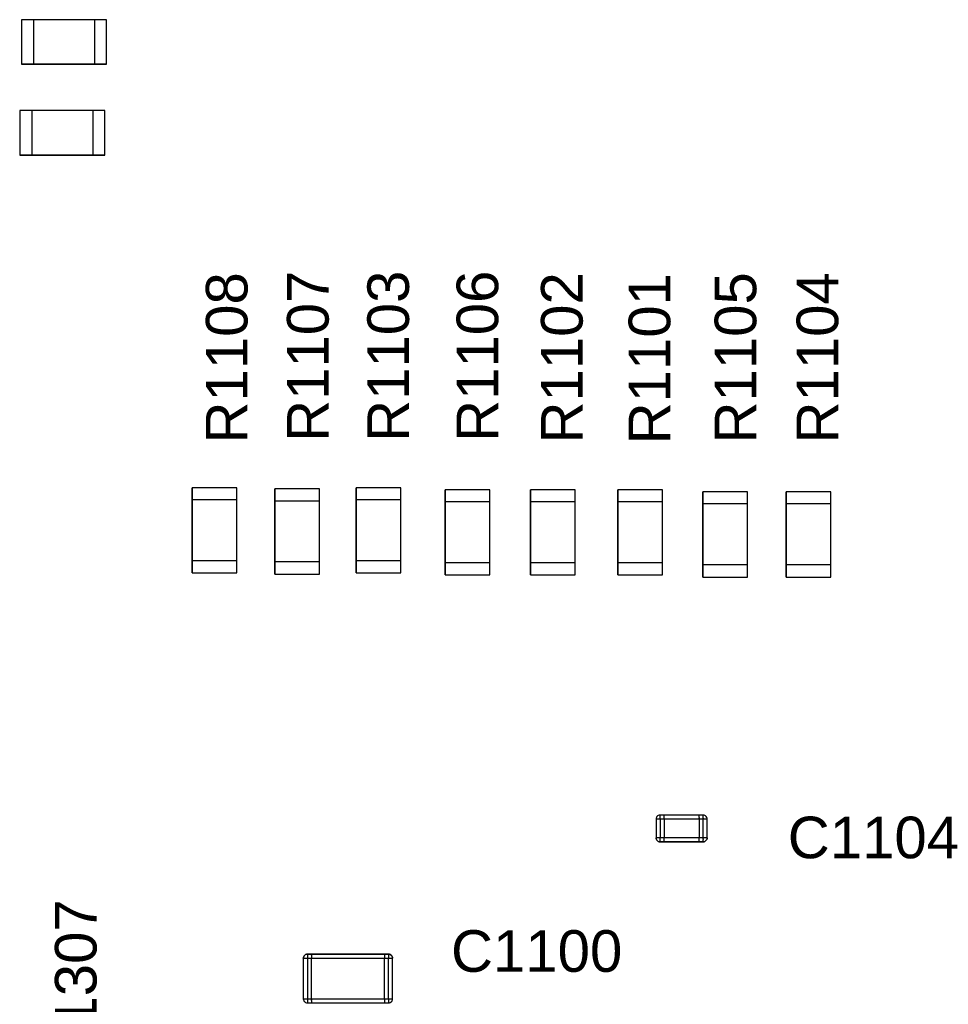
# Model space of a CAD drawing. Header units: inches. Extents: x 0 to 474, y -297 to 0.
# Tile 79 of 256: x 178 to 189, y -163 to -151. Entities that reach past the tile are written whole.
import ezdxf

# ---------------------------------------------------------------- set-up
doc = ezdxf.new("R2010")
doc.units = ezdxf.units.IN
doc.header["$MEASUREMENT"] = 0
doc.styles.add('Arial0', font='arial.ttf', dxfattribs={"height": 3.644212})

msp = doc.modelspace()

# ---------------------------------------------------------------- linework, layer by layer
at = {"color": 7, "true_color": 0xffffff}
for p, q in [((178.105, -150.535), (177.955, -150.535)), ((177.955, -150.535), (177.955, -151.085)), ((178.105, -150.535), (177.955, -150.535)), ((177.955, -150.535), (177.955, -151.085)), ((178.855, -150.535), (178.105, -150.535)), ((178.855, -150.535), (178.105, -150.535)), ((178.105, -150.535), (178.105, -151.085)), ((178.855, -150.535), (178.105, -150.535)), ((178.105, -150.535), (178.105, -151.085)), ((179.005, -150.535), (178.855, -150.535)), ((178.855, -150.535), (178.855, -151.085)), ((179.005, -150.535), (178.855, -150.535)), ((178.855, -150.535), (178.855, -151.085)), ((179.005, -151.085), (179.005, -150.535)), ((179.005, -151.085), (179.005, -150.535)), ((177.955, -151.085), (178.105, -151.085)), ((178.105, -151.085), (177.955, -151.085)), ((178.105, -151.085), (178.855, -151.085)), ((178.855, -151.085), (178.105, -151.085)), ((178.855, -151.085), (178.105, -151.085)), ((178.855, -151.085), (179.005, -151.085)), ((179.005, -151.085), (178.855, -151.085)), ((178.085, -151.655), (177.935, -151.655)), ((177.935, -151.655), (177.935, -152.205)), ((178.085, -151.655), (177.935, -151.655)), ((177.935, -151.655), (177.935, -152.205)), ((178.835, -151.655), (178.085, -151.655)), ((178.835, -151.655), (178.085, -151.655)), ((178.085, -151.655), (178.085, -152.205)), ((178.835, -151.655), (178.085, -151.655)), ((178.085, -151.655), (178.085, -152.205)), ((178.985, -151.655), (178.835, -151.655)), ((178.835, -151.655), (178.835, -152.205)), ((178.985, -151.655), (178.835, -151.655)), ((178.835, -151.655), (178.835, -152.205)), ((178.985, -152.205), (178.985, -151.655)), ((178.985, -152.205), (178.985, -151.655)), ((177.935, -152.205), (178.085, -152.205)), ((178.085, -152.205), (177.935, -152.205)), ((178.085, -152.205), (178.835, -152.205)), ((178.835, -152.205), (178.085, -152.205)), ((178.835, -152.205), (178.085, -152.205)), ((178.835, -152.205), (178.985, -152.205)), ((178.985, -152.205), (178.835, -152.205)), ((180.61, -156.305), (180.06, -156.305)), ((180.06, -156.305), (180.06, -156.455)), ((180.06, -156.455), (180.06, -156.305)), ((180.61, -156.305), (180.06, -156.305)), ((180.61, -156.455), (180.61, -156.305)), ((180.61, -156.455), (180.61, -156.305)), ((181.63, -156.32), (181.08, -156.32)), ((181.08, -156.32), (181.08, -156.47)), ((181.08, -156.47), (181.08, -156.32)), ((181.63, -156.32), (181.08, -156.32)), ((181.63, -156.47), (181.63, -156.32)), ((181.63, -156.47), (181.63, -156.32)), ((182.63, -156.305), (182.08, -156.305)), ((182.08, -156.305), (182.08, -156.455)), ((182.08, -156.455), (182.08, -156.305)), ((182.63, -156.305), (182.08, -156.305)), ((182.63, -156.455), (182.63, -156.305)), ((182.63, -156.455), (182.63, -156.305)), ((183.73, -156.33), (183.18, -156.33)), ((183.18, -156.33), (183.18, -156.48)), ((183.18, -156.48), (183.18, -156.33)), ((183.73, -156.33), (183.18, -156.33)), ((183.73, -156.48), (183.73, -156.33)), ((183.73, -156.48), (183.73, -156.33)), ((184.78, -156.33), (184.23, -156.33)), ((184.23, -156.33), (184.23, -156.48)), ((184.23, -156.48), (184.23, -156.33)), ((184.78, -156.33), (184.23, -156.33)), ((184.78, -156.48), (184.78, -156.33)), ((184.78, -156.48), (184.78, -156.33)), ((185.855, -156.33), (185.305, -156.33)), ((185.305, -156.33), (185.305, -156.48)), ((185.305, -156.48), (185.305, -156.33)), ((185.855, -156.33), (185.305, -156.33)), ((185.855, -156.48), (185.855, -156.33)), ((185.855, -156.48), (185.855, -156.33)), ((180.06, -156.455), (180.06, -157.205)), ((180.06, -157.205), (180.06, -156.455)), ((180.61, -156.455), (180.06, -156.455)), ((180.06, -157.205), (180.06, -156.455)), ((180.61, -156.455), (180.06, -156.455)), ((180.61, -157.205), (180.61, -156.455)), ((180.61, -157.205), (180.61, -156.455)), ((180.61, -157.205), (180.61, -156.455)), ((182.08, -156.455), (182.08, -157.205)), ((182.08, -157.205), (182.08, -156.455)), ((182.63, -156.455), (182.08, -156.455)), ((182.08, -157.205), (182.08, -156.455)), ((182.63, -156.455), (182.08, -156.455)), ((182.63, -157.205), (182.63, -156.455)), ((182.63, -157.205), (182.63, -156.455)), ((182.63, -157.205), (182.63, -156.455)), ((186.905, -156.355), (186.355, -156.355)), ((186.355, -156.355), (186.355, -156.505)), ((186.355, -156.505), (186.355, -156.355)), ((186.905, -156.355), (186.355, -156.355)), ((186.905, -156.505), (186.905, -156.355)), ((186.905, -156.505), (186.905, -156.355)), ((187.93, -156.355), (187.38, -156.355)), ((187.38, -156.355), (187.38, -156.505)), ((187.38, -156.505), (187.38, -156.355)), ((187.93, -156.355), (187.38, -156.355)), ((187.93, -156.505), (187.93, -156.355)), ((187.93, -156.505), (187.93, -156.355)), ((181.08, -156.47), (181.08, -157.22)), ((181.08, -157.22), (181.08, -156.47)), ((181.63, -156.47), (181.08, -156.47)), ((181.08, -157.22), (181.08, -156.47)), ((181.63, -156.47), (181.08, -156.47)), ((181.63, -157.22), (181.63, -156.47)), ((181.63, -157.22), (181.63, -156.47)), ((181.63, -157.22), (181.63, -156.47)), ((183.18, -156.48), (183.18, -157.23)), ((183.18, -157.23), (183.18, -156.48)), ((183.73, -156.48), (183.18, -156.48)), ((183.18, -157.23), (183.18, -156.48)), ((183.73, -156.48), (183.18, -156.48)), ((183.73, -157.23), (183.73, -156.48)), ((183.73, -157.23), (183.73, -156.48)), ((183.73, -157.23), (183.73, -156.48)), ((184.23, -156.48), (184.23, -157.23)), ((184.23, -157.23), (184.23, -156.48)), ((184.78, -156.48), (184.23, -156.48)), ((184.23, -157.23), (184.23, -156.48)), ((184.78, -156.48), (184.23, -156.48)), ((184.78, -157.23), (184.78, -156.48)), ((184.78, -157.23), (184.78, -156.48)), ((184.78, -157.23), (184.78, -156.48)), ((185.305, -156.48), (185.305, -157.23)), ((185.305, -157.23), (185.305, -156.48)), ((185.855, -156.48), (185.305, -156.48)), ((185.305, -157.23), (185.305, -156.48)), ((185.855, -156.48), (185.305, -156.48)), ((185.855, -157.23), (185.855, -156.48)), ((185.855, -157.23), (185.855, -156.48)), ((185.855, -157.23), (185.855, -156.48)), ((186.355, -156.505), (186.355, -157.255)), ((186.355, -157.255), (186.355, -156.505)), ((186.905, -156.505), (186.355, -156.505)), ((186.355, -157.255), (186.355, -156.505)), ((186.905, -156.505), (186.355, -156.505)), ((186.905, -157.255), (186.905, -156.505)), ((186.905, -157.255), (186.905, -156.505)), ((186.905, -157.255), (186.905, -156.505)), ((187.38, -156.505), (187.38, -157.255)), ((187.38, -157.255), (187.38, -156.505)), ((187.93, -156.505), (187.38, -156.505)), ((187.38, -157.255), (187.38, -156.505)), ((187.93, -156.505), (187.38, -156.505)), ((187.93, -157.255), (187.93, -156.505)), ((187.93, -157.255), (187.93, -156.505)), ((187.93, -157.255), (187.93, -156.505)), ((180.06, -157.205), (180.06, -157.355)), ((180.06, -157.355), (180.06, -157.205)), ((180.61, -157.205), (180.06, -157.205)), ((180.61, -157.205), (180.06, -157.205)), ((180.61, -157.355), (180.61, -157.205)), ((180.61, -157.355), (180.61, -157.205)), ((181.08, -157.22), (181.08, -157.37)), ((181.08, -157.37), (181.08, -157.22)), ((181.63, -157.22), (181.08, -157.22)), ((181.63, -157.22), (181.08, -157.22)), ((181.63, -157.37), (181.63, -157.22)), ((181.63, -157.37), (181.63, -157.22)), ((182.08, -157.205), (182.08, -157.355)), ((182.08, -157.355), (182.08, -157.205)), ((182.63, -157.205), (182.08, -157.205)), ((182.63, -157.205), (182.08, -157.205)), ((182.63, -157.355), (182.63, -157.205)), ((182.63, -157.355), (182.63, -157.205)), ((183.18, -157.23), (183.18, -157.38)), ((183.18, -157.38), (183.18, -157.23)), ((183.73, -157.23), (183.18, -157.23)), ((183.73, -157.23), (183.18, -157.23)), ((183.73, -157.38), (183.73, -157.23)), ((183.73, -157.38), (183.73, -157.23)), ((184.23, -157.23), (184.23, -157.38)), ((184.23, -157.38), (184.23, -157.23)), ((184.78, -157.23), (184.23, -157.23)), ((184.78, -157.23), (184.23, -157.23)), ((184.78, -157.38), (184.78, -157.23)), ((184.78, -157.38), (184.78, -157.23)), ((185.305, -157.23), (185.305, -157.38)), ((185.305, -157.38), (185.305, -157.23)), ((185.855, -157.23), (185.305, -157.23)), ((185.855, -157.23), (185.305, -157.23)), ((185.855, -157.38), (185.855, -157.23)), ((185.855, -157.38), (185.855, -157.23)), ((186.355, -157.255), (186.355, -157.405)), ((186.355, -157.405), (186.355, -157.255)), ((186.905, -157.255), (186.355, -157.255)), ((186.905, -157.255), (186.355, -157.255)), ((186.905, -157.405), (186.905, -157.255)), ((186.905, -157.405), (186.905, -157.255)), ((187.38, -157.255), (187.38, -157.405)), ((187.38, -157.405), (187.38, -157.255)), ((187.93, -157.255), (187.38, -157.255)), ((187.93, -157.255), (187.38, -157.255)), ((187.93, -157.405), (187.93, -157.255)), ((187.93, -157.405), (187.93, -157.255)), ((180.06, -157.355), (180.61, -157.355)), ((180.06, -157.355), (180.61, -157.355)), ((181.08, -157.37), (181.63, -157.37)), ((181.08, -157.37), (181.63, -157.37)), ((182.08, -157.355), (182.63, -157.355)), ((182.08, -157.355), (182.63, -157.355)), ((183.18, -157.38), (183.73, -157.38)), ((183.18, -157.38), (183.73, -157.38)), ((184.23, -157.38), (184.78, -157.38)), ((184.23, -157.38), (184.78, -157.38)), ((185.305, -157.38), (185.855, -157.38)), ((185.305, -157.38), (185.855, -157.38)), ((186.355, -157.405), (186.905, -157.405)), ((186.355, -157.405), (186.905, -157.405)), ((187.38, -157.405), (187.93, -157.405)), ((187.38, -157.405), (187.93, -157.405)), ((185.778, -160.379), (185.777, -160.39)), ((185.778, -160.379), (185.777, -160.39)), ((185.777, -160.39), (185.777, -160.62)), ((185.777, -160.39), (185.777, -160.62)), ((185.778, -160.39), (185.777, -160.39)), ((185.782, -160.368), (185.778, -160.379)), ((185.782, -160.368), (185.778, -160.379)), ((185.782, -160.39), (185.778, -160.39)), ((185.788, -160.359), (185.782, -160.368)), ((185.788, -160.359), (185.782, -160.368)), ((185.788, -160.39), (185.782, -160.39)), ((185.796, -160.351), (185.788, -160.359)), ((185.796, -160.351), (185.788, -160.359)), ((185.796, -160.39), (185.788, -160.39)), ((185.805, -160.345), (185.796, -160.351)), ((185.805, -160.345), (185.796, -160.351)), ((185.805, -160.39), (185.796, -160.39)), ((185.816, -160.341), (185.805, -160.345)), ((185.816, -160.341), (185.805, -160.345)), ((185.816, -160.39), (185.805, -160.39)), ((185.827, -160.34), (185.816, -160.341)), ((185.827, -160.341), (185.816, -160.341)), ((185.827, -160.39), (185.816, -160.39)), ((185.877, -160.34), (185.827, -160.34)), ((185.827, -160.34), (185.827, -160.341)), ((185.877, -160.34), (185.827, -160.34)), ((185.827, -160.341), (185.827, -160.34)), ((185.827, -160.345), (185.827, -160.341)), ((185.827, -160.351), (185.827, -160.345)), ((185.827, -160.359), (185.827, -160.351)), ((185.827, -160.368), (185.827, -160.359)), ((185.827, -160.379), (185.827, -160.368)), ((185.827, -160.39), (185.827, -160.379)), ((185.827, -160.39), (185.827, -160.62)), ((185.877, -160.39), (185.827, -160.39)), ((186.307, -160.34), (185.877, -160.34)), ((185.877, -160.341), (185.877, -160.34)), ((185.877, -160.341), (185.877, -160.34)), ((186.307, -160.34), (185.877, -160.34)), ((185.877, -160.345), (185.877, -160.341)), ((185.877, -160.345), (185.877, -160.341)), ((185.877, -160.351), (185.877, -160.345)), ((185.877, -160.351), (185.877, -160.345)), ((185.877, -160.359), (185.877, -160.351)), ((185.877, -160.359), (185.877, -160.351)), ((185.877, -160.368), (185.877, -160.359)), ((185.877, -160.368), (185.877, -160.359)), ((185.877, -160.379), (185.877, -160.368)), ((185.877, -160.379), (185.877, -160.368)), ((185.877, -160.39), (185.877, -160.379)), ((185.877, -160.39), (185.877, -160.379)), ((185.877, -160.39), (185.877, -160.62)), ((185.877, -160.39), (185.877, -160.62)), ((186.307, -160.39), (185.877, -160.39)), ((186.357, -160.34), (186.307, -160.34)), ((186.307, -160.341), (186.307, -160.34)), ((186.357, -160.34), (186.307, -160.34)), ((186.307, -160.341), (186.307, -160.34)), ((186.307, -160.345), (186.307, -160.341)), ((186.307, -160.345), (186.307, -160.341)), ((186.307, -160.351), (186.307, -160.345)), ((186.307, -160.351), (186.307, -160.345)), ((186.307, -160.359), (186.307, -160.351)), ((186.307, -160.359), (186.307, -160.351)), ((186.307, -160.368), (186.307, -160.359)), ((186.307, -160.368), (186.307, -160.359)), ((186.307, -160.368), (186.307, -160.379)), ((186.307, -160.368), (186.307, -160.379)), ((186.307, -160.39), (186.307, -160.379)), ((186.307, -160.39), (186.307, -160.379)), ((186.307, -160.39), (186.307, -160.62)), ((186.307, -160.39), (186.307, -160.62)), ((186.357, -160.39), (186.307, -160.39)), ((186.368, -160.341), (186.357, -160.34)), ((186.368, -160.341), (186.357, -160.34)), ((186.357, -160.341), (186.357, -160.34)), ((186.357, -160.345), (186.357, -160.341)), ((186.357, -160.351), (186.357, -160.345)), ((186.357, -160.359), (186.357, -160.351)), ((186.357, -160.368), (186.357, -160.359)), ((186.357, -160.379), (186.357, -160.368)), ((186.357, -160.379), (186.357, -160.39)), ((186.357, -160.62), (186.357, -160.39)), ((186.368, -160.39), (186.357, -160.39)), ((186.379, -160.345), (186.368, -160.341)), ((186.379, -160.345), (186.368, -160.341)), ((186.379, -160.39), (186.368, -160.39)), ((186.388, -160.351), (186.379, -160.345)), ((186.388, -160.351), (186.379, -160.345)), ((186.388, -160.39), (186.379, -160.39)), ((186.396, -160.359), (186.388, -160.351)), ((186.396, -160.359), (186.388, -160.351)), ((186.396, -160.39), (186.388, -160.39)), ((186.402, -160.368), (186.396, -160.359)), ((186.402, -160.368), (186.396, -160.359)), ((186.402, -160.39), (186.396, -160.39)), ((186.406, -160.379), (186.402, -160.368)), ((186.406, -160.379), (186.402, -160.368)), ((186.406, -160.39), (186.402, -160.39)), ((186.407, -160.39), (186.406, -160.379)), ((186.407, -160.39), (186.406, -160.379)), ((186.407, -160.39), (186.406, -160.39)), ((186.407, -160.62), (186.407, -160.39)), ((186.407, -160.62), (186.407, -160.39)), ((185.777, -160.62), (185.778, -160.631)), ((185.778, -160.631), (185.777, -160.62)), ((185.778, -160.62), (185.777, -160.62)), ((185.782, -160.62), (185.778, -160.62)), ((185.778, -160.631), (185.782, -160.642)), ((185.782, -160.642), (185.778, -160.631)), ((185.788, -160.62), (185.782, -160.62)), ((185.782, -160.642), (185.788, -160.651)), ((185.788, -160.651), (185.782, -160.642)), ((185.796, -160.62), (185.788, -160.62)), ((185.788, -160.651), (185.796, -160.659)), ((185.796, -160.659), (185.788, -160.651)), ((185.805, -160.62), (185.796, -160.62)), ((185.796, -160.659), (185.805, -160.665)), ((185.805, -160.665), (185.796, -160.659)), ((185.816, -160.62), (185.805, -160.62)), ((185.805, -160.665), (185.816, -160.669)), ((185.816, -160.669), (185.805, -160.665)), ((185.827, -160.62), (185.816, -160.62)), ((185.816, -160.669), (185.827, -160.669)), ((185.827, -160.67), (185.816, -160.669)), ((185.827, -160.631), (185.827, -160.62)), ((185.877, -160.62), (185.827, -160.62)), ((185.827, -160.642), (185.827, -160.631)), ((185.827, -160.651), (185.827, -160.642)), ((185.827, -160.659), (185.827, -160.651)), ((185.827, -160.665), (185.827, -160.659)), ((185.827, -160.669), (185.827, -160.665)), ((185.827, -160.669), (185.827, -160.67)), ((185.827, -160.67), (185.827, -160.669)), ((185.827, -160.67), (185.877, -160.67)), ((185.877, -160.67), (185.827, -160.67)), ((185.877, -160.631), (185.877, -160.62)), ((185.877, -160.631), (185.877, -160.62)), ((186.307, -160.62), (185.877, -160.62)), ((185.877, -160.642), (185.877, -160.631)), ((185.877, -160.642), (185.877, -160.631)), ((185.877, -160.651), (185.877, -160.642)), ((185.877, -160.651), (185.877, -160.642)), ((185.877, -160.659), (185.877, -160.651)), ((185.877, -160.659), (185.877, -160.651)), ((185.877, -160.665), (185.877, -160.659)), ((185.877, -160.665), (185.877, -160.659)), ((185.877, -160.669), (185.877, -160.665)), ((185.877, -160.669), (185.877, -160.665)), ((185.877, -160.67), (185.877, -160.669)), ((185.877, -160.67), (185.877, -160.669)), ((185.877, -160.67), (186.307, -160.67)), ((186.307, -160.67), (185.877, -160.67)), ((186.307, -160.631), (186.307, -160.62)), ((186.307, -160.631), (186.307, -160.62)), ((186.357, -160.62), (186.307, -160.62)), ((186.307, -160.642), (186.307, -160.631)), ((186.307, -160.642), (186.307, -160.631)), ((186.307, -160.651), (186.307, -160.642)), ((186.307, -160.651), (186.307, -160.642)), ((186.307, -160.659), (186.307, -160.651)), ((186.307, -160.659), (186.307, -160.651)), ((186.307, -160.665), (186.307, -160.659)), ((186.307, -160.665), (186.307, -160.659)), ((186.307, -160.669), (186.307, -160.665)), ((186.307, -160.669), (186.307, -160.665)), ((186.307, -160.67), (186.307, -160.669)), ((186.307, -160.67), (186.307, -160.669)), ((186.307, -160.67), (186.357, -160.67)), ((186.357, -160.67), (186.307, -160.67)), ((186.357, -160.631), (186.357, -160.62)), ((186.368, -160.62), (186.357, -160.62)), ((186.357, -160.631), (186.357, -160.642)), ((186.357, -160.651), (186.357, -160.642)), ((186.357, -160.659), (186.357, -160.651)), ((186.357, -160.665), (186.357, -160.659)), ((186.357, -160.669), (186.357, -160.665)), ((186.357, -160.67), (186.368, -160.669)), ((186.368, -160.669), (186.357, -160.67)), ((186.357, -160.67), (186.357, -160.669)), ((186.379, -160.62), (186.368, -160.62)), ((186.368, -160.669), (186.379, -160.665)), ((186.379, -160.665), (186.368, -160.669)), ((186.388, -160.62), (186.379, -160.62)), ((186.379, -160.665), (186.388, -160.659)), ((186.388, -160.659), (186.379, -160.665)), ((186.396, -160.62), (186.388, -160.62)), ((186.388, -160.659), (186.396, -160.651)), ((186.396, -160.651), (186.388, -160.659)), ((186.402, -160.62), (186.396, -160.62)), ((186.396, -160.651), (186.402, -160.642)), ((186.402, -160.642), (186.396, -160.651)), ((186.406, -160.62), (186.402, -160.62)), ((186.402, -160.642), (186.406, -160.631)), ((186.406, -160.631), (186.402, -160.642)), ((186.406, -160.631), (186.407, -160.62)), ((186.407, -160.62), (186.406, -160.631)), ((186.407, -160.62), (186.406, -160.62)), ((181.431, -162.094), (181.43, -162.105)), ((181.43, -162.105), (181.431, -162.094)), ((181.43, -162.105), (181.43, -162.605)), ((181.43, -162.105), (181.43, -162.605)), ((181.43, -162.105), (181.431, -162.105)), ((181.435, -162.083), (181.431, -162.094)), ((181.431, -162.094), (181.435, -162.083)), ((181.431, -162.105), (181.435, -162.105)), ((181.441, -162.074), (181.435, -162.083)), ((181.435, -162.083), (181.441, -162.074)), ((181.435, -162.105), (181.441, -162.105)), ((181.449, -162.066), (181.441, -162.074)), ((181.441, -162.074), (181.449, -162.066)), ((181.441, -162.105), (181.449, -162.105)), ((181.458, -162.06), (181.449, -162.066)), ((181.449, -162.066), (181.458, -162.06)), ((181.449, -162.105), (181.458, -162.105)), ((181.469, -162.056), (181.458, -162.06)), ((181.458, -162.06), (181.469, -162.056)), ((181.458, -162.105), (181.469, -162.105)), ((181.48, -162.055), (181.469, -162.056)), ((181.469, -162.056), (181.48, -162.055)), ((181.469, -162.105), (181.48, -162.105)), ((181.53, -162.055), (181.48, -162.055)), ((181.48, -162.055), (181.53, -162.055)), ((181.48, -162.055), (181.48, -162.056)), ((181.48, -162.056), (181.48, -162.06)), ((181.48, -162.06), (181.48, -162.066)), ((181.48, -162.066), (181.48, -162.074)), ((181.48, -162.074), (181.48, -162.083)), ((181.48, -162.083), (181.48, -162.094)), ((181.48, -162.094), (181.48, -162.105)), ((181.48, -162.105), (181.53, -162.105)), ((181.48, -162.105), (181.48, -162.605)), ((182.43, -162.055), (181.53, -162.055)), ((181.53, -162.055), (181.53, -162.056)), ((181.53, -162.055), (182.43, -162.055)), ((181.53, -162.055), (181.53, -162.056)), ((181.53, -162.056), (181.53, -162.06)), ((181.53, -162.056), (181.53, -162.06)), ((181.53, -162.066), (181.53, -162.06)), ((181.53, -162.066), (181.53, -162.06)), ((181.53, -162.066), (181.53, -162.074)), ((181.53, -162.066), (181.53, -162.074)), ((181.53, -162.074), (181.53, -162.083)), ((181.53, -162.074), (181.53, -162.083)), ((181.53, -162.083), (181.53, -162.094)), ((181.53, -162.083), (181.53, -162.094)), ((181.53, -162.094), (181.53, -162.105)), ((181.53, -162.094), (181.53, -162.105)), ((181.53, -162.605), (181.53, -162.105)), ((181.53, -162.605), (181.53, -162.105)), ((181.53, -162.105), (182.43, -162.105)), ((182.48, -162.055), (182.43, -162.055)), ((182.43, -162.055), (182.48, -162.055)), ((182.43, -162.055), (182.43, -162.056)), ((182.43, -162.055), (182.43, -162.056)), ((182.43, -162.056), (182.43, -162.06)), ((182.43, -162.056), (182.43, -162.06)), ((182.43, -162.06), (182.43, -162.066)), ((182.43, -162.06), (182.43, -162.066)), ((182.43, -162.066), (182.43, -162.074)), ((182.43, -162.066), (182.43, -162.074)), ((182.43, -162.074), (182.43, -162.083)), ((182.43, -162.074), (182.43, -162.083)), ((182.43, -162.083), (182.43, -162.094)), ((182.43, -162.083), (182.43, -162.094)), ((182.43, -162.094), (182.43, -162.105)), ((182.43, -162.094), (182.43, -162.105)), ((182.43, -162.605), (182.43, -162.105)), ((182.43, -162.605), (182.43, -162.105)), ((182.43, -162.105), (182.48, -162.105)), ((182.48, -162.056), (182.48, -162.055)), ((182.48, -162.055), (182.491, -162.056)), ((182.48, -162.055), (182.48, -162.056)), ((182.491, -162.056), (182.48, -162.056)), ((182.48, -162.056), (182.48, -162.06)), ((182.48, -162.06), (182.48, -162.066)), ((182.48, -162.066), (182.48, -162.074)), ((182.48, -162.074), (182.48, -162.083)), ((182.48, -162.083), (182.48, -162.094)), ((182.48, -162.094), (182.48, -162.105)), ((182.48, -162.105), (182.491, -162.105)), ((182.48, -162.605), (182.48, -162.105)), ((182.502, -162.06), (182.491, -162.056)), ((182.491, -162.056), (182.502, -162.06)), ((182.491, -162.105), (182.502, -162.105)), ((182.511, -162.066), (182.502, -162.06)), ((182.502, -162.06), (182.511, -162.066)), ((182.502, -162.105), (182.511, -162.105)), ((182.519, -162.074), (182.511, -162.066)), ((182.511, -162.066), (182.519, -162.074)), ((182.511, -162.105), (182.519, -162.105)), ((182.525, -162.083), (182.519, -162.074)), ((182.519, -162.074), (182.525, -162.083)), ((182.519, -162.105), (182.525, -162.105)), ((182.529, -162.094), (182.525, -162.083)), ((182.525, -162.083), (182.529, -162.094)), ((182.525, -162.105), (182.529, -162.105)), ((182.53, -162.105), (182.529, -162.094)), ((182.529, -162.094), (182.53, -162.105)), ((182.529, -162.105), (182.53, -162.105)), ((182.53, -162.605), (182.53, -162.105)), ((182.53, -162.605), (182.53, -162.105)), ((181.43, -162.605), (181.431, -162.616)), ((181.43, -162.605), (181.431, -162.616)), ((181.43, -162.605), (181.431, -162.605)), ((181.431, -162.605), (181.435, -162.605)), ((181.431, -162.616), (181.435, -162.627)), ((181.431, -162.616), (181.435, -162.627)), ((181.435, -162.605), (181.441, -162.605)), ((181.435, -162.627), (181.441, -162.636)), ((181.435, -162.627), (181.441, -162.636)), ((181.441, -162.605), (181.449, -162.605)), ((181.441, -162.636), (181.449, -162.644)), ((181.441, -162.636), (181.449, -162.644)), ((181.449, -162.605), (181.458, -162.605)), ((181.449, -162.644), (181.458, -162.65)), ((181.449, -162.644), (181.458, -162.65)), ((181.458, -162.605), (181.469, -162.605)), ((181.469, -162.605), (181.48, -162.605)), ((181.48, -162.605), (181.53, -162.605)), ((181.48, -162.605), (181.48, -162.616)), ((181.48, -162.616), (181.48, -162.627)), ((181.48, -162.627), (181.48, -162.636)), ((181.48, -162.636), (181.48, -162.644)), ((181.48, -162.644), (181.48, -162.65)), ((181.53, -162.605), (181.53, -162.616)), ((181.53, -162.605), (181.53, -162.616)), ((181.53, -162.605), (182.43, -162.605)), ((181.53, -162.627), (181.53, -162.616)), ((181.53, -162.627), (181.53, -162.616)), ((181.53, -162.627), (181.53, -162.636)), ((181.53, -162.627), (181.53, -162.636)), ((181.53, -162.636), (181.53, -162.644)), ((181.53, -162.636), (181.53, -162.644)), ((181.53, -162.644), (181.53, -162.65)), ((181.53, -162.644), (181.53, -162.65)), ((182.43, -162.605), (182.43, -162.616)), ((182.43, -162.605), (182.43, -162.616)), ((182.43, -162.605), (182.48, -162.605)), ((182.43, -162.616), (182.43, -162.627)), ((182.43, -162.616), (182.43, -162.627)), ((182.43, -162.627), (182.43, -162.636)), ((182.43, -162.627), (182.43, -162.636)), ((182.43, -162.636), (182.43, -162.644)), ((182.43, -162.636), (182.43, -162.644)), ((182.43, -162.644), (182.43, -162.65)), ((182.43, -162.644), (182.43, -162.65)), ((182.48, -162.605), (182.491, -162.605)), ((182.48, -162.605), (182.48, -162.616)), ((182.48, -162.616), (182.48, -162.627)), ((182.48, -162.627), (182.48, -162.636)), ((182.48, -162.636), (182.48, -162.644)), ((182.48, -162.644), (182.48, -162.65)), ((182.491, -162.605), (182.502, -162.605)), ((182.502, -162.605), (182.511, -162.605)), ((182.502, -162.65), (182.511, -162.644)), ((182.502, -162.65), (182.511, -162.644)), ((182.511, -162.605), (182.519, -162.605)), ((182.511, -162.644), (182.519, -162.636)), ((182.511, -162.644), (182.519, -162.636)), ((182.519, -162.605), (182.525, -162.605)), ((182.519, -162.636), (182.525, -162.627)), ((182.519, -162.636), (182.525, -162.627)), ((182.525, -162.605), (182.529, -162.605)), ((182.525, -162.627), (182.529, -162.616)), ((182.525, -162.627), (182.529, -162.616)), ((182.529, -162.616), (182.53, -162.605)), ((182.529, -162.616), (182.53, -162.605)), ((182.529, -162.605), (182.53, -162.605)), ((181.458, -162.65), (181.469, -162.654)), ((181.458, -162.65), (181.469, -162.654)), ((181.469, -162.654), (181.48, -162.655)), ((181.469, -162.654), (181.48, -162.655)), ((181.48, -162.65), (181.48, -162.654)), ((181.48, -162.654), (181.48, -162.655)), ((181.48, -162.655), (181.53, -162.655)), ((181.48, -162.655), (181.53, -162.655)), ((181.53, -162.65), (181.53, -162.654)), ((181.53, -162.65), (181.53, -162.654)), ((181.53, -162.654), (181.53, -162.655)), ((181.53, -162.654), (181.53, -162.655)), ((181.53, -162.655), (182.43, -162.655)), ((181.53, -162.655), (182.43, -162.655)), ((182.43, -162.65), (182.43, -162.654)), ((182.43, -162.65), (182.43, -162.654)), ((182.43, -162.654), (182.43, -162.655)), ((182.43, -162.654), (182.43, -162.655)), ((182.43, -162.655), (182.48, -162.655)), ((182.43, -162.655), (182.48, -162.655)), ((182.48, -162.65), (182.48, -162.654)), ((182.48, -162.655), (182.48, -162.654)), ((182.48, -162.654), (182.491, -162.654)), ((182.48, -162.655), (182.491, -162.654)), ((182.48, -162.654), (182.48, -162.655)), ((182.491, -162.654), (182.502, -162.65)), ((182.491, -162.654), (182.502, -162.65))]:
    msp.add_line(p, q, dxfattribs=at)
at = {"color": 18, "true_color": 0x000000}
for p, q in [((178.105, -150.535), (177.955, -150.535)), ((177.955, -150.535), (177.955, -151.085)), ((178.105, -150.535), (177.955, -150.535)), ((177.955, -150.535), (177.955, -151.085)), ((178.855, -150.535), (178.105, -150.535)), ((178.855, -150.535), (178.105, -150.535)), ((178.105, -150.535), (178.105, -151.085)), ((178.855, -150.535), (178.105, -150.535)), ((178.105, -150.535), (178.105, -151.085)), ((179.005, -150.535), (178.855, -150.535)), ((178.855, -150.535), (178.855, -151.085)), ((179.005, -150.535), (178.855, -150.535)), ((178.855, -150.535), (178.855, -151.085)), ((179.005, -151.085), (179.005, -150.535)), ((179.005, -151.085), (179.005, -150.535)), ((177.955, -151.085), (178.105, -151.085)), ((178.105, -151.085), (177.955, -151.085)), ((178.105, -151.085), (178.855, -151.085)), ((178.855, -151.085), (178.105, -151.085)), ((178.855, -151.085), (178.105, -151.085)), ((178.855, -151.085), (179.005, -151.085)), ((179.005, -151.085), (178.855, -151.085)), ((178.085, -151.655), (177.935, -151.655)), ((177.935, -151.655), (177.935, -152.205)), ((178.085, -151.655), (177.935, -151.655)), ((177.935, -151.655), (177.935, -152.205)), ((178.835, -151.655), (178.085, -151.655)), ((178.835, -151.655), (178.085, -151.655)), ((178.085, -151.655), (178.085, -152.205)), ((178.835, -151.655), (178.085, -151.655)), ((178.085, -151.655), (178.085, -152.205)), ((178.985, -151.655), (178.835, -151.655)), ((178.835, -151.655), (178.835, -152.205)), ((178.985, -151.655), (178.835, -151.655)), ((178.835, -151.655), (178.835, -152.205)), ((178.985, -152.205), (178.985, -151.655)), ((178.985, -152.205), (178.985, -151.655)), ((177.935, -152.205), (178.085, -152.205)), ((178.085, -152.205), (177.935, -152.205)), ((178.085, -152.205), (178.835, -152.205)), ((178.835, -152.205), (178.085, -152.205)), ((178.835, -152.205), (178.085, -152.205)), ((178.835, -152.205), (178.985, -152.205)), ((178.985, -152.205), (178.835, -152.205)), ((180.61, -156.305), (180.06, -156.305)), ((180.06, -156.305), (180.06, -156.455)), ((180.06, -156.455), (180.06, -156.305)), ((180.61, -156.305), (180.06, -156.305)), ((180.61, -156.455), (180.61, -156.305)), ((180.61, -156.455), (180.61, -156.305)), ((181.63, -156.32), (181.08, -156.32)), ((181.08, -156.32), (181.08, -156.47)), ((181.08, -156.47), (181.08, -156.32)), ((181.63, -156.32), (181.08, -156.32)), ((181.63, -156.47), (181.63, -156.32)), ((181.63, -156.47), (181.63, -156.32)), ((182.63, -156.305), (182.08, -156.305)), ((182.08, -156.305), (182.08, -156.455)), ((182.08, -156.455), (182.08, -156.305)), ((182.63, -156.305), (182.08, -156.305)), ((182.63, -156.455), (182.63, -156.305)), ((182.63, -156.455), (182.63, -156.305)), ((183.73, -156.33), (183.18, -156.33)), ((183.18, -156.33), (183.18, -156.48)), ((183.18, -156.48), (183.18, -156.33)), ((183.73, -156.33), (183.18, -156.33)), ((183.73, -156.48), (183.73, -156.33)), ((183.73, -156.48), (183.73, -156.33)), ((184.78, -156.33), (184.23, -156.33)), ((184.23, -156.33), (184.23, -156.48)), ((184.23, -156.48), (184.23, -156.33)), ((184.78, -156.33), (184.23, -156.33)), ((184.78, -156.48), (184.78, -156.33)), ((184.78, -156.48), (184.78, -156.33)), ((185.855, -156.33), (185.305, -156.33)), ((185.305, -156.33), (185.305, -156.48)), ((185.305, -156.48), (185.305, -156.33)), ((185.855, -156.33), (185.305, -156.33)), ((185.855, -156.48), (185.855, -156.33)), ((185.855, -156.48), (185.855, -156.33)), ((180.06, -156.455), (180.06, -157.205)), ((180.06, -157.205), (180.06, -156.455)), ((180.61, -156.455), (180.06, -156.455)), ((180.06, -157.205), (180.06, -156.455)), ((180.61, -156.455), (180.06, -156.455)), ((180.61, -157.205), (180.61, -156.455)), ((180.61, -157.205), (180.61, -156.455)), ((180.61, -157.205), (180.61, -156.455)), ((182.08, -156.455), (182.08, -157.205)), ((182.08, -157.205), (182.08, -156.455)), ((182.63, -156.455), (182.08, -156.455)), ((182.08, -157.205), (182.08, -156.455)), ((182.63, -156.455), (182.08, -156.455)), ((182.63, -157.205), (182.63, -156.455)), ((182.63, -157.205), (182.63, -156.455)), ((182.63, -157.205), (182.63, -156.455)), ((186.905, -156.355), (186.355, -156.355)), ((186.355, -156.355), (186.355, -156.505)), ((186.355, -156.505), (186.355, -156.355)), ((186.905, -156.355), (186.355, -156.355)), ((186.905, -156.505), (186.905, -156.355)), ((186.905, -156.505), (186.905, -156.355)), ((187.93, -156.355), (187.38, -156.355)), ((187.38, -156.355), (187.38, -156.505)), ((187.38, -156.505), (187.38, -156.355)), ((187.93, -156.355), (187.38, -156.355)), ((187.93, -156.505), (187.93, -156.355)), ((187.93, -156.505), (187.93, -156.355)), ((181.08, -156.47), (181.08, -157.22)), ((181.08, -157.22), (181.08, -156.47)), ((181.63, -156.47), (181.08, -156.47)), ((181.08, -157.22), (181.08, -156.47)), ((181.63, -156.47), (181.08, -156.47)), ((181.63, -157.22), (181.63, -156.47)), ((181.63, -157.22), (181.63, -156.47)), ((181.63, -157.22), (181.63, -156.47)), ((183.18, -156.48), (183.18, -157.23)), ((183.18, -157.23), (183.18, -156.48)), ((183.73, -156.48), (183.18, -156.48)), ((183.18, -157.23), (183.18, -156.48)), ((183.73, -156.48), (183.18, -156.48)), ((183.73, -157.23), (183.73, -156.48)), ((183.73, -157.23), (183.73, -156.48)), ((183.73, -157.23), (183.73, -156.48)), ((184.23, -156.48), (184.23, -157.23)), ((184.23, -157.23), (184.23, -156.48)), ((184.78, -156.48), (184.23, -156.48)), ((184.23, -157.23), (184.23, -156.48)), ((184.78, -156.48), (184.23, -156.48)), ((184.78, -157.23), (184.78, -156.48)), ((184.78, -157.23), (184.78, -156.48)), ((184.78, -157.23), (184.78, -156.48)), ((185.305, -156.48), (185.305, -157.23)), ((185.305, -157.23), (185.305, -156.48)), ((185.855, -156.48), (185.305, -156.48)), ((185.305, -157.23), (185.305, -156.48)), ((185.855, -156.48), (185.305, -156.48)), ((185.855, -157.23), (185.855, -156.48)), ((185.855, -157.23), (185.855, -156.48)), ((185.855, -157.23), (185.855, -156.48)), ((186.355, -156.505), (186.355, -157.255)), ((186.355, -157.255), (186.355, -156.505)), ((186.905, -156.505), (186.355, -156.505)), ((186.355, -157.255), (186.355, -156.505)), ((186.905, -156.505), (186.355, -156.505)), ((186.905, -157.255), (186.905, -156.505)), ((186.905, -157.255), (186.905, -156.505)), ((186.905, -157.255), (186.905, -156.505)), ((187.38, -156.505), (187.38, -157.255)), ((187.38, -157.255), (187.38, -156.505)), ((187.93, -156.505), (187.38, -156.505)), ((187.38, -157.255), (187.38, -156.505)), ((187.93, -156.505), (187.38, -156.505)), ((187.93, -157.255), (187.93, -156.505)), ((187.93, -157.255), (187.93, -156.505)), ((187.93, -157.255), (187.93, -156.505)), ((180.06, -157.205), (180.06, -157.355)), ((180.06, -157.355), (180.06, -157.205)), ((180.61, -157.205), (180.06, -157.205)), ((180.61, -157.205), (180.06, -157.205)), ((180.61, -157.355), (180.61, -157.205)), ((180.61, -157.355), (180.61, -157.205)), ((181.08, -157.22), (181.08, -157.37)), ((181.08, -157.37), (181.08, -157.22)), ((181.63, -157.22), (181.08, -157.22)), ((181.63, -157.22), (181.08, -157.22)), ((181.63, -157.37), (181.63, -157.22)), ((181.63, -157.37), (181.63, -157.22)), ((182.08, -157.205), (182.08, -157.355)), ((182.08, -157.355), (182.08, -157.205)), ((182.63, -157.205), (182.08, -157.205)), ((182.63, -157.205), (182.08, -157.205)), ((182.63, -157.355), (182.63, -157.205)), ((182.63, -157.355), (182.63, -157.205)), ((183.18, -157.23), (183.18, -157.38)), ((183.18, -157.38), (183.18, -157.23)), ((183.73, -157.23), (183.18, -157.23)), ((183.73, -157.23), (183.18, -157.23)), ((183.73, -157.38), (183.73, -157.23)), ((183.73, -157.38), (183.73, -157.23)), ((184.23, -157.23), (184.23, -157.38)), ((184.23, -157.38), (184.23, -157.23)), ((184.78, -157.23), (184.23, -157.23)), ((184.78, -157.23), (184.23, -157.23)), ((184.78, -157.38), (184.78, -157.23)), ((184.78, -157.38), (184.78, -157.23)), ((185.305, -157.23), (185.305, -157.38)), ((185.305, -157.38), (185.305, -157.23)), ((185.855, -157.23), (185.305, -157.23)), ((185.855, -157.23), (185.305, -157.23)), ((185.855, -157.38), (185.855, -157.23)), ((185.855, -157.38), (185.855, -157.23)), ((186.355, -157.255), (186.355, -157.405)), ((186.355, -157.405), (186.355, -157.255)), ((186.905, -157.255), (186.355, -157.255)), ((186.905, -157.255), (186.355, -157.255)), ((186.905, -157.405), (186.905, -157.255)), ((186.905, -157.405), (186.905, -157.255)), ((187.38, -157.255), (187.38, -157.405)), ((187.38, -157.405), (187.38, -157.255)), ((187.93, -157.255), (187.38, -157.255)), ((187.93, -157.255), (187.38, -157.255)), ((187.93, -157.405), (187.93, -157.255)), ((187.93, -157.405), (187.93, -157.255)), ((180.06, -157.355), (180.61, -157.355)), ((180.06, -157.355), (180.61, -157.355)), ((181.08, -157.37), (181.63, -157.37)), ((181.08, -157.37), (181.63, -157.37)), ((182.08, -157.355), (182.63, -157.355)), ((182.08, -157.355), (182.63, -157.355)), ((183.18, -157.38), (183.73, -157.38)), ((183.18, -157.38), (183.73, -157.38)), ((184.23, -157.38), (184.78, -157.38)), ((184.23, -157.38), (184.78, -157.38)), ((185.305, -157.38), (185.855, -157.38)), ((185.305, -157.38), (185.855, -157.38)), ((186.355, -157.405), (186.905, -157.405)), ((186.355, -157.405), (186.905, -157.405)), ((187.38, -157.405), (187.93, -157.405)), ((187.38, -157.405), (187.93, -157.405)), ((185.778, -160.379), (185.777, -160.39)), ((185.778, -160.379), (185.777, -160.39)), ((185.777, -160.39), (185.777, -160.62)), ((185.777, -160.39), (185.777, -160.62)), ((185.778, -160.39), (185.777, -160.39)), ((185.782, -160.368), (185.778, -160.379)), ((185.782, -160.368), (185.778, -160.379)), ((185.782, -160.39), (185.778, -160.39)), ((185.788, -160.359), (185.782, -160.368)), ((185.788, -160.359), (185.782, -160.368)), ((185.788, -160.39), (185.782, -160.39)), ((185.796, -160.351), (185.788, -160.359)), ((185.796, -160.351), (185.788, -160.359)), ((185.796, -160.39), (185.788, -160.39)), ((185.805, -160.345), (185.796, -160.351)), ((185.805, -160.345), (185.796, -160.351)), ((185.805, -160.39), (185.796, -160.39)), ((185.816, -160.341), (185.805, -160.345)), ((185.816, -160.341), (185.805, -160.345)), ((185.816, -160.39), (185.805, -160.39)), ((185.827, -160.34), (185.816, -160.341)), ((185.827, -160.341), (185.816, -160.341)), ((185.827, -160.39), (185.816, -160.39)), ((185.877, -160.34), (185.827, -160.34)), ((185.827, -160.34), (185.827, -160.341)), ((185.877, -160.34), (185.827, -160.34)), ((185.827, -160.341), (185.827, -160.34)), ((185.827, -160.345), (185.827, -160.341)), ((185.827, -160.351), (185.827, -160.345)), ((185.827, -160.359), (185.827, -160.351)), ((185.827, -160.368), (185.827, -160.359)), ((185.827, -160.379), (185.827, -160.368)), ((185.827, -160.39), (185.827, -160.379)), ((185.827, -160.39), (185.827, -160.62)), ((185.877, -160.39), (185.827, -160.39)), ((186.307, -160.34), (185.877, -160.34)), ((185.877, -160.341), (185.877, -160.34)), ((185.877, -160.341), (185.877, -160.34)), ((186.307, -160.34), (185.877, -160.34)), ((185.877, -160.345), (185.877, -160.341)), ((185.877, -160.345), (185.877, -160.341)), ((185.877, -160.351), (185.877, -160.345)), ((185.877, -160.351), (185.877, -160.345)), ((185.877, -160.359), (185.877, -160.351)), ((185.877, -160.359), (185.877, -160.351)), ((185.877, -160.368), (185.877, -160.359)), ((185.877, -160.368), (185.877, -160.359)), ((185.877, -160.379), (185.877, -160.368)), ((185.877, -160.379), (185.877, -160.368)), ((185.877, -160.39), (185.877, -160.379)), ((185.877, -160.39), (185.877, -160.379)), ((185.877, -160.39), (185.877, -160.62)), ((185.877, -160.39), (185.877, -160.62)), ((186.307, -160.39), (185.877, -160.39)), ((186.357, -160.34), (186.307, -160.34)), ((186.307, -160.341), (186.307, -160.34)), ((186.357, -160.34), (186.307, -160.34)), ((186.307, -160.341), (186.307, -160.34)), ((186.307, -160.345), (186.307, -160.341)), ((186.307, -160.345), (186.307, -160.341)), ((186.307, -160.351), (186.307, -160.345)), ((186.307, -160.351), (186.307, -160.345)), ((186.307, -160.359), (186.307, -160.351)), ((186.307, -160.359), (186.307, -160.351)), ((186.307, -160.368), (186.307, -160.359)), ((186.307, -160.368), (186.307, -160.359)), ((186.307, -160.368), (186.307, -160.379)), ((186.307, -160.368), (186.307, -160.379)), ((186.307, -160.39), (186.307, -160.379)), ((186.307, -160.39), (186.307, -160.379)), ((186.307, -160.39), (186.307, -160.62)), ((186.307, -160.39), (186.307, -160.62)), ((186.357, -160.39), (186.307, -160.39)), ((186.368, -160.341), (186.357, -160.34)), ((186.368, -160.341), (186.357, -160.34)), ((186.357, -160.341), (186.357, -160.34)), ((186.357, -160.345), (186.357, -160.341)), ((186.357, -160.351), (186.357, -160.345)), ((186.357, -160.359), (186.357, -160.351)), ((186.357, -160.368), (186.357, -160.359)), ((186.357, -160.379), (186.357, -160.368)), ((186.357, -160.379), (186.357, -160.39)), ((186.357, -160.62), (186.357, -160.39)), ((186.368, -160.39), (186.357, -160.39)), ((186.379, -160.345), (186.368, -160.341)), ((186.379, -160.345), (186.368, -160.341)), ((186.379, -160.39), (186.368, -160.39)), ((186.388, -160.351), (186.379, -160.345)), ((186.388, -160.351), (186.379, -160.345)), ((186.388, -160.39), (186.379, -160.39)), ((186.396, -160.359), (186.388, -160.351)), ((186.396, -160.359), (186.388, -160.351)), ((186.396, -160.39), (186.388, -160.39)), ((186.402, -160.368), (186.396, -160.359)), ((186.402, -160.368), (186.396, -160.359)), ((186.402, -160.39), (186.396, -160.39)), ((186.406, -160.379), (186.402, -160.368)), ((186.406, -160.379), (186.402, -160.368)), ((186.406, -160.39), (186.402, -160.39)), ((186.407, -160.39), (186.406, -160.379)), ((186.407, -160.39), (186.406, -160.379)), ((186.407, -160.39), (186.406, -160.39)), ((186.407, -160.62), (186.407, -160.39)), ((186.407, -160.62), (186.407, -160.39)), ((185.777, -160.62), (185.778, -160.631)), ((185.778, -160.631), (185.777, -160.62)), ((185.778, -160.62), (185.777, -160.62)), ((185.782, -160.62), (185.778, -160.62)), ((185.778, -160.631), (185.782, -160.642)), ((185.782, -160.642), (185.778, -160.631)), ((185.788, -160.62), (185.782, -160.62)), ((185.782, -160.642), (185.788, -160.651)), ((185.788, -160.651), (185.782, -160.642)), ((185.796, -160.62), (185.788, -160.62)), ((185.788, -160.651), (185.796, -160.659)), ((185.796, -160.659), (185.788, -160.651)), ((185.805, -160.62), (185.796, -160.62)), ((185.796, -160.659), (185.805, -160.665)), ((185.805, -160.665), (185.796, -160.659)), ((185.816, -160.62), (185.805, -160.62)), ((185.805, -160.665), (185.816, -160.669)), ((185.816, -160.669), (185.805, -160.665)), ((185.827, -160.62), (185.816, -160.62)), ((185.816, -160.669), (185.827, -160.669)), ((185.827, -160.67), (185.816, -160.669)), ((185.827, -160.631), (185.827, -160.62)), ((185.877, -160.62), (185.827, -160.62)), ((185.827, -160.642), (185.827, -160.631)), ((185.827, -160.651), (185.827, -160.642)), ((185.827, -160.659), (185.827, -160.651)), ((185.827, -160.665), (185.827, -160.659)), ((185.827, -160.669), (185.827, -160.665)), ((185.827, -160.669), (185.827, -160.67)), ((185.827, -160.67), (185.827, -160.669)), ((185.827, -160.67), (185.877, -160.67)), ((185.877, -160.67), (185.827, -160.67)), ((185.877, -160.631), (185.877, -160.62)), ((185.877, -160.631), (185.877, -160.62)), ((186.307, -160.62), (185.877, -160.62)), ((185.877, -160.642), (185.877, -160.631)), ((185.877, -160.642), (185.877, -160.631)), ((185.877, -160.651), (185.877, -160.642)), ((185.877, -160.651), (185.877, -160.642)), ((185.877, -160.659), (185.877, -160.651)), ((185.877, -160.659), (185.877, -160.651)), ((185.877, -160.665), (185.877, -160.659)), ((185.877, -160.665), (185.877, -160.659)), ((185.877, -160.669), (185.877, -160.665)), ((185.877, -160.669), (185.877, -160.665)), ((185.877, -160.67), (185.877, -160.669)), ((185.877, -160.67), (185.877, -160.669)), ((185.877, -160.67), (186.307, -160.67)), ((186.307, -160.67), (185.877, -160.67)), ((186.307, -160.631), (186.307, -160.62)), ((186.307, -160.631), (186.307, -160.62)), ((186.357, -160.62), (186.307, -160.62)), ((186.307, -160.642), (186.307, -160.631)), ((186.307, -160.642), (186.307, -160.631)), ((186.307, -160.651), (186.307, -160.642)), ((186.307, -160.651), (186.307, -160.642)), ((186.307, -160.659), (186.307, -160.651)), ((186.307, -160.659), (186.307, -160.651)), ((186.307, -160.665), (186.307, -160.659)), ((186.307, -160.665), (186.307, -160.659)), ((186.307, -160.669), (186.307, -160.665)), ((186.307, -160.669), (186.307, -160.665)), ((186.307, -160.67), (186.307, -160.669)), ((186.307, -160.67), (186.307, -160.669)), ((186.307, -160.67), (186.357, -160.67)), ((186.357, -160.67), (186.307, -160.67)), ((186.357, -160.631), (186.357, -160.62)), ((186.368, -160.62), (186.357, -160.62)), ((186.357, -160.631), (186.357, -160.642)), ((186.357, -160.651), (186.357, -160.642)), ((186.357, -160.659), (186.357, -160.651)), ((186.357, -160.665), (186.357, -160.659)), ((186.357, -160.669), (186.357, -160.665)), ((186.357, -160.67), (186.368, -160.669)), ((186.368, -160.669), (186.357, -160.67)), ((186.357, -160.67), (186.357, -160.669)), ((186.379, -160.62), (186.368, -160.62)), ((186.368, -160.669), (186.379, -160.665)), ((186.379, -160.665), (186.368, -160.669)), ((186.388, -160.62), (186.379, -160.62)), ((186.379, -160.665), (186.388, -160.659)), ((186.388, -160.659), (186.379, -160.665)), ((186.396, -160.62), (186.388, -160.62)), ((186.388, -160.659), (186.396, -160.651)), ((186.396, -160.651), (186.388, -160.659)), ((186.402, -160.62), (186.396, -160.62)), ((186.396, -160.651), (186.402, -160.642)), ((186.402, -160.642), (186.396, -160.651)), ((186.406, -160.62), (186.402, -160.62)), ((186.402, -160.642), (186.406, -160.631)), ((186.406, -160.631), (186.402, -160.642)), ((186.406, -160.631), (186.407, -160.62)), ((186.407, -160.62), (186.406, -160.631)), ((186.407, -160.62), (186.406, -160.62)), ((181.431, -162.094), (181.43, -162.105)), ((181.43, -162.105), (181.431, -162.094)), ((181.43, -162.105), (181.43, -162.605)), ((181.43, -162.105), (181.43, -162.605)), ((181.43, -162.105), (181.431, -162.105)), ((181.435, -162.083), (181.431, -162.094)), ((181.431, -162.094), (181.435, -162.083)), ((181.431, -162.105), (181.435, -162.105)), ((181.441, -162.074), (181.435, -162.083)), ((181.435, -162.083), (181.441, -162.074)), ((181.435, -162.105), (181.441, -162.105)), ((181.449, -162.066), (181.441, -162.074)), ((181.441, -162.074), (181.449, -162.066)), ((181.441, -162.105), (181.449, -162.105)), ((181.458, -162.06), (181.449, -162.066)), ((181.449, -162.066), (181.458, -162.06)), ((181.449, -162.105), (181.458, -162.105)), ((181.469, -162.056), (181.458, -162.06)), ((181.458, -162.06), (181.469, -162.056)), ((181.458, -162.105), (181.469, -162.105)), ((181.48, -162.055), (181.469, -162.056)), ((181.469, -162.056), (181.48, -162.055)), ((181.469, -162.105), (181.48, -162.105)), ((181.53, -162.055), (181.48, -162.055)), ((181.48, -162.055), (181.53, -162.055)), ((181.48, -162.055), (181.48, -162.056)), ((181.48, -162.056), (181.48, -162.06)), ((181.48, -162.06), (181.48, -162.066)), ((181.48, -162.066), (181.48, -162.074)), ((181.48, -162.074), (181.48, -162.083)), ((181.48, -162.083), (181.48, -162.094)), ((181.48, -162.094), (181.48, -162.105)), ((181.48, -162.105), (181.53, -162.105)), ((181.48, -162.105), (181.48, -162.605)), ((182.43, -162.055), (181.53, -162.055)), ((181.53, -162.055), (181.53, -162.056)), ((181.53, -162.055), (182.43, -162.055)), ((181.53, -162.055), (181.53, -162.056)), ((181.53, -162.056), (181.53, -162.06)), ((181.53, -162.056), (181.53, -162.06)), ((181.53, -162.066), (181.53, -162.06)), ((181.53, -162.066), (181.53, -162.06)), ((181.53, -162.066), (181.53, -162.074)), ((181.53, -162.066), (181.53, -162.074)), ((181.53, -162.074), (181.53, -162.083)), ((181.53, -162.074), (181.53, -162.083)), ((181.53, -162.083), (181.53, -162.094)), ((181.53, -162.083), (181.53, -162.094)), ((181.53, -162.094), (181.53, -162.105)), ((181.53, -162.094), (181.53, -162.105)), ((181.53, -162.605), (181.53, -162.105)), ((181.53, -162.605), (181.53, -162.105)), ((181.53, -162.105), (182.43, -162.105)), ((182.48, -162.055), (182.43, -162.055)), ((182.43, -162.055), (182.48, -162.055)), ((182.43, -162.055), (182.43, -162.056)), ((182.43, -162.055), (182.43, -162.056)), ((182.43, -162.056), (182.43, -162.06)), ((182.43, -162.056), (182.43, -162.06)), ((182.43, -162.06), (182.43, -162.066)), ((182.43, -162.06), (182.43, -162.066)), ((182.43, -162.066), (182.43, -162.074)), ((182.43, -162.066), (182.43, -162.074)), ((182.43, -162.074), (182.43, -162.083)), ((182.43, -162.074), (182.43, -162.083)), ((182.43, -162.083), (182.43, -162.094)), ((182.43, -162.083), (182.43, -162.094)), ((182.43, -162.094), (182.43, -162.105)), ((182.43, -162.094), (182.43, -162.105)), ((182.43, -162.605), (182.43, -162.105)), ((182.43, -162.605), (182.43, -162.105)), ((182.43, -162.105), (182.48, -162.105)), ((182.48, -162.056), (182.48, -162.055)), ((182.48, -162.055), (182.491, -162.056)), ((182.48, -162.055), (182.48, -162.056)), ((182.491, -162.056), (182.48, -162.056)), ((182.48, -162.056), (182.48, -162.06)), ((182.48, -162.06), (182.48, -162.066)), ((182.48, -162.066), (182.48, -162.074)), ((182.48, -162.074), (182.48, -162.083)), ((182.48, -162.083), (182.48, -162.094)), ((182.48, -162.094), (182.48, -162.105)), ((182.48, -162.105), (182.491, -162.105)), ((182.48, -162.605), (182.48, -162.105)), ((182.502, -162.06), (182.491, -162.056)), ((182.491, -162.056), (182.502, -162.06)), ((182.491, -162.105), (182.502, -162.105)), ((182.511, -162.066), (182.502, -162.06)), ((182.502, -162.06), (182.511, -162.066)), ((182.502, -162.105), (182.511, -162.105)), ((182.519, -162.074), (182.511, -162.066)), ((182.511, -162.066), (182.519, -162.074)), ((182.511, -162.105), (182.519, -162.105)), ((182.525, -162.083), (182.519, -162.074)), ((182.519, -162.074), (182.525, -162.083)), ((182.519, -162.105), (182.525, -162.105)), ((182.529, -162.094), (182.525, -162.083)), ((182.525, -162.083), (182.529, -162.094)), ((182.525, -162.105), (182.529, -162.105)), ((182.53, -162.105), (182.529, -162.094)), ((182.529, -162.094), (182.53, -162.105)), ((182.529, -162.105), (182.53, -162.105)), ((182.53, -162.605), (182.53, -162.105)), ((182.53, -162.605), (182.53, -162.105)), ((181.43, -162.605), (181.431, -162.616)), ((181.43, -162.605), (181.431, -162.616)), ((181.43, -162.605), (181.431, -162.605)), ((181.431, -162.605), (181.435, -162.605)), ((181.431, -162.616), (181.435, -162.627)), ((181.431, -162.616), (181.435, -162.627)), ((181.435, -162.605), (181.441, -162.605)), ((181.435, -162.627), (181.441, -162.636)), ((181.435, -162.627), (181.441, -162.636)), ((181.441, -162.605), (181.449, -162.605)), ((181.441, -162.636), (181.449, -162.644)), ((181.441, -162.636), (181.449, -162.644)), ((181.449, -162.605), (181.458, -162.605)), ((181.449, -162.644), (181.458, -162.65)), ((181.449, -162.644), (181.458, -162.65)), ((181.458, -162.605), (181.469, -162.605)), ((181.469, -162.605), (181.48, -162.605)), ((181.48, -162.605), (181.53, -162.605)), ((181.48, -162.605), (181.48, -162.616)), ((181.48, -162.616), (181.48, -162.627)), ((181.48, -162.627), (181.48, -162.636)), ((181.48, -162.636), (181.48, -162.644)), ((181.48, -162.644), (181.48, -162.65)), ((181.53, -162.605), (181.53, -162.616)), ((181.53, -162.605), (181.53, -162.616)), ((181.53, -162.605), (182.43, -162.605)), ((181.53, -162.627), (181.53, -162.616)), ((181.53, -162.627), (181.53, -162.616)), ((181.53, -162.627), (181.53, -162.636)), ((181.53, -162.627), (181.53, -162.636)), ((181.53, -162.636), (181.53, -162.644)), ((181.53, -162.636), (181.53, -162.644)), ((181.53, -162.644), (181.53, -162.65)), ((181.53, -162.644), (181.53, -162.65)), ((182.43, -162.605), (182.43, -162.616)), ((182.43, -162.605), (182.43, -162.616)), ((182.43, -162.605), (182.48, -162.605)), ((182.43, -162.616), (182.43, -162.627)), ((182.43, -162.616), (182.43, -162.627)), ((182.43, -162.627), (182.43, -162.636)), ((182.43, -162.627), (182.43, -162.636)), ((182.43, -162.636), (182.43, -162.644)), ((182.43, -162.636), (182.43, -162.644)), ((182.43, -162.644), (182.43, -162.65)), ((182.43, -162.644), (182.43, -162.65)), ((182.48, -162.605), (182.491, -162.605)), ((182.48, -162.605), (182.48, -162.616)), ((182.48, -162.616), (182.48, -162.627)), ((182.48, -162.627), (182.48, -162.636)), ((182.48, -162.636), (182.48, -162.644)), ((182.48, -162.644), (182.48, -162.65)), ((182.491, -162.605), (182.502, -162.605)), ((182.502, -162.605), (182.511, -162.605)), ((182.502, -162.65), (182.511, -162.644)), ((182.502, -162.65), (182.511, -162.644)), ((182.511, -162.605), (182.519, -162.605)), ((182.511, -162.644), (182.519, -162.636)), ((182.511, -162.644), (182.519, -162.636)), ((182.519, -162.605), (182.525, -162.605)), ((182.519, -162.636), (182.525, -162.627)), ((182.519, -162.636), (182.525, -162.627)), ((182.525, -162.605), (182.529, -162.605)), ((182.525, -162.627), (182.529, -162.616)), ((182.525, -162.627), (182.529, -162.616)), ((182.529, -162.616), (182.53, -162.605)), ((182.529, -162.616), (182.53, -162.605)), ((182.529, -162.605), (182.53, -162.605)), ((181.458, -162.65), (181.469, -162.654)), ((181.458, -162.65), (181.469, -162.654)), ((181.469, -162.654), (181.48, -162.655)), ((181.469, -162.654), (181.48, -162.655)), ((181.48, -162.65), (181.48, -162.654)), ((181.48, -162.654), (181.48, -162.655)), ((181.48, -162.655), (181.53, -162.655)), ((181.48, -162.655), (181.53, -162.655)), ((181.53, -162.65), (181.53, -162.654)), ((181.53, -162.65), (181.53, -162.654)), ((181.53, -162.654), (181.53, -162.655)), ((181.53, -162.654), (181.53, -162.655)), ((181.53, -162.655), (182.43, -162.655)), ((181.53, -162.655), (182.43, -162.655)), ((182.43, -162.65), (182.43, -162.654)), ((182.43, -162.65), (182.43, -162.654)), ((182.43, -162.654), (182.43, -162.655)), ((182.43, -162.654), (182.43, -162.655)), ((182.43, -162.655), (182.48, -162.655)), ((182.43, -162.655), (182.48, -162.655)), ((182.48, -162.65), (182.48, -162.654)), ((182.48, -162.655), (182.48, -162.654)), ((182.48, -162.654), (182.491, -162.654)), ((182.48, -162.655), (182.491, -162.654)), ((182.48, -162.654), (182.48, -162.655)), ((182.491, -162.654), (182.502, -162.65)), ((182.491, -162.654), (182.502, -162.65))]:
    msp.add_line(p, q, dxfattribs=at)

# ---------------------------------------------------------------- texts
at = {"color": 18, "true_color": 0x000000, "style": 'Arial0'}
for s, p in [('R1107', (181.742, -155.739)), ('R1103', (182.732, -155.739)), ('R1106', (183.832, -155.739)), ('R1104', (188.022, -155.759)), ('R1108', (180.742, -155.759)), ('R1102', (184.872, -155.759)), ('R1101', (185.952, -155.769)), ('R1105', (187.012, -155.759)), ('R1307', (178.882, -163.489))]:
    msp.add_text(s, height=0.5129, rotation=90, dxfattribs=at).set_placement(p)
for s, p in [('C1104', (187.4, -160.872)), ('C1100', (183.25, -162.272))]:
    msp.add_text(s, height=0.5129, dxfattribs=at).set_placement(p)

doc.saveas('drawing.dxf')
